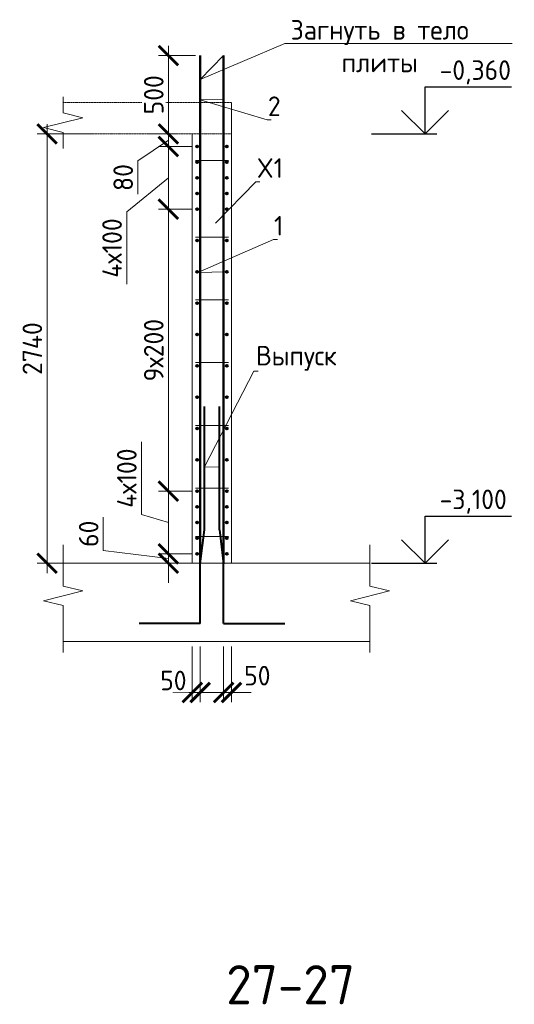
# Model space of a CAD drawing. Header units: millimetres. Extents: x 376598 to 1249954, y -318491 to -22134.
# Tile 246 of 256: x 649814 to 656129, y -63960 to -51390. Entities that reach past the tile are written whole.
import ezdxf
from ezdxf import colors
from ezdxf.entities.mleader import LeaderData, LeaderLine
from ezdxf.math import Vec2, Vec3

# ---------------------------------------------------------------- set-up
doc = ezdxf.new("R2010")
doc.units = ezdxf.units.MM
doc.linetypes.add('01 Штриховая _4 мм_', pattern=[6, 3.5, -2.5])
for name, color, linetype, lineweight in [('AF_Perekritie', 90, 'Continuous', 18), ('AF_Stena', 90, 'Continuous', 18), ('KR_Fundament', 253, 'Continuous', 18), ('Арм_шпильки', 143, 'Continuous', 18), ('Армирование', 3, 'Continuous', 40), ('АрмСтер', 2, 'Continuous', 50), ('подоснова', 151, 'Continuous', 5), ('РАЗМЕРЫ', 1, 'Continuous', 9)]:
    doc.layers.add(name, color=color, linetype=linetype, lineweight=lineweight)
doc.styles.add('GOST-2.304_Type-B', font='GOST_Common.ttf')
doc.dimstyles.new('мой 25', dxfattribs={"dimscale": 100, "dimtxt": 2.5, "dimasz": 2.5, "dimexe": 1.25, "dimexo": 0.625, "dimtad": 1, "dimdec": 0, "dimlfac": 0.5, "dimtxsty": 'GOST-2.304_Type-B', "dimblk": 'ARCHTICK', "dimcen": 2.5, "dimdle": 1.25, "dimaunit": 1, "dimadec": 1, "dimazin": 2, "dimtfac": 1, "dimtdec": 0, "dimtmove": 1, "dimatfit": 3, "dimfxl": 6, "dimfxlon": 1, "dimtfill": 1, "dimlwd": -1, "dimlwe": -1, "dimarcsym": 0})

# ---------------------------------------------------------------- blocks, each defined once
blk = doc.blocks.new('_None')
blk = doc.blocks.new('_ArchTick')
at = {"color": 0, "linetype": 'ByBlock', "const_width": 0.15}
blk.add_lwpolyline([(-0.5, -0.5), (0.5, 0.5)], dxfattribs=at)
blk = doc.blocks.new('*D2496')
at = {"layer": 'DEFPOINTS', "color": 0, "lineweight": 0, "transparency": 16777216}
for p in [(651713, -52849), (651850, -52849), (652078, -53009)]:
    blk.add_point(p, dxfattribs=at)
at = {"layer": 'РАЗМЕРЫ', "color": 0, "linetype": 'Continuous', "transparency": 16777216}
for p, q in [((651713, -53134), (651713, -52724)), ((651788, -52849), (651588, -52849)), ((651713, -52929), (651323, -53193)), ((652016, -53009), (651588, -53009)), ((651323, -53193), (651323, -53618))]:
    blk.add_line(p, q, dxfattribs=at)
at = {"layer": 'РАЗМЕРЫ', "color": 0, "transparency": 16777216, "xscale": 250, "yscale": 250, "zscale": 250}
for p, rotation in [((651713, -52849), 90), ((651713, -53009), 270)]:
    blk.add_blockref('_ArchTick', p, dxfattribs=dict(at, rotation=rotation))
at = {"layer": 'РАЗМЕРЫ', "color": 0, "lineweight": 0, "transparency": 16777216, "insert": (651136, -53405), "char_height": 250, "attachment_point": 5, "rotation": 90, "style": 'GOST-2.304_Type-B', "bg_fill": 3, "box_fill_scale": 1.1, "bg_fill_color": 256, "bg_fill_true_color": 13158600, "bg_fill_transparency": 0}
blk.add_mtext('80', dxfattribs=at)
blk = doc.blocks.new('*D2497')
at = {"layer": 'DEFPOINTS', "color": 0, "lineweight": 0, "transparency": 16777216}
for p in [(652078, -57409), (651713, -58209), (652078, -58209)]:
    blk.add_point(p, dxfattribs=at)
at = {"layer": 'РАЗМЕРЫ', "color": 0, "linetype": 'Continuous', "transparency": 16777216}
for p, q in [((651369, -57706), (651369, -56781)), ((651713, -57284), (651713, -58334)), ((652016, -57409), (651588, -57409)), ((651713, -57809), (651369, -57706)), ((652016, -58209), (651588, -58209))]:
    blk.add_line(p, q, dxfattribs=at)
at = {"layer": 'РАЗМЕРЫ', "color": 0, "transparency": 16777216, "xscale": 250, "yscale": 250, "zscale": 250}
for p, rotation in [((651713, -57409), 90), ((651713, -58209), 270)]:
    blk.add_blockref('_ArchTick', p, dxfattribs=dict(at, rotation=rotation))
at = {"layer": 'РАЗМЕРЫ', "color": 0, "lineweight": 0, "transparency": 16777216, "insert": (651182, -57243), "char_height": 250, "attachment_point": 5, "rotation": 90, "style": 'GOST-2.304_Type-B', "bg_fill": 3, "box_fill_scale": 1.1, "bg_fill_color": 256, "bg_fill_true_color": 13158600, "bg_fill_transparency": 0}
blk.add_mtext('4х100', dxfattribs=at)
blk = doc.blocks.new('*D2498')
at = {"layer": 'DEFPOINTS', "color": 0, "lineweight": 0, "transparency": 16777216}
for p in [(652078, -58209), (651713, -58329), (652018, -58329)]:
    blk.add_point(p, dxfattribs=at)
at = {"layer": 'РАЗМЕРЫ', "color": 0, "linetype": 'Continuous', "transparency": 16777216}
for p, q in [((650882, -58166), (650882, -57741)), ((651713, -58209), (651713, -57959)), ((651713, -58269), (650882, -58166)), ((652016, -58209), (651588, -58209)), ((651713, -58209), (651713, -58329)), ((651713, -58209), (651713, -58329)), ((651956, -58329), (651588, -58329)), ((651713, -58329), (651713, -58579))]:
    blk.add_line(p, q, dxfattribs=at)
at = {"layer": 'РАЗМЕРЫ', "color": 0, "transparency": 16777216, "xscale": 250, "yscale": 250, "zscale": 250}
for p, rotation in [((651713, -58209), 270), ((651713, -58329), 90)]:
    blk.add_blockref('_ArchTick', p, dxfattribs=dict(at, rotation=rotation))
at = {"layer": 'РАЗМЕРЫ', "color": 0, "lineweight": 0, "transparency": 16777216, "insert": (650695, -57953), "char_height": 250, "attachment_point": 5, "rotation": 90, "style": 'GOST-2.304_Type-B', "bg_fill": 3, "box_fill_scale": 1.1, "bg_fill_color": 256, "bg_fill_true_color": 13158600, "bg_fill_transparency": 0}
blk.add_mtext('60', dxfattribs=at)
blk = doc.blocks.new('*D2160')
at = {"layer": 'DEFPOINTS', "color": 0, "lineweight": 0, "transparency": 16777216}
for p in [(651713, -51849), (652120, -51849), (651377, -52849)]:
    blk.add_point(p, dxfattribs=at)
at = {"layer": 'РАЗМЕРЫ', "color": 0, "linetype": 'Continuous', "transparency": 16777216}
for p, q in [((651713, -52974), (651713, -51724)), ((652057, -51849), (651588, -51849)), ((651439, -52849), (651838, -52849))]:
    blk.add_line(p, q, dxfattribs=at)
at = {"layer": 'РАЗМЕРЫ', "color": 0, "transparency": 16777216, "xscale": 250, "yscale": 250, "zscale": 250}
for p, rotation in [((651713, -51849), 90), ((651713, -52849), 270)]:
    blk.add_blockref('_ArchTick', p, dxfattribs=dict(at, rotation=rotation))
at = {"layer": 'РАЗМЕРЫ', "color": 0, "lineweight": 0, "transparency": 16777216, "insert": (651526, -52349), "char_height": 250, "attachment_point": 5, "rotation": 90, "style": 'GOST-2.304_Type-B', "bg_fill": 3, "box_fill_scale": 1.1, "bg_fill_color": 256, "bg_fill_true_color": 13158600, "bg_fill_transparency": 0}
blk.add_mtext('500', dxfattribs=at)
blk = doc.blocks.new('*D2161')
at = {"layer": 'DEFPOINTS', "color": 0, "lineweight": 0, "transparency": 16777216}
for p in [(652323, -52849), (650164, -58329), (652483, -58329)]:
    blk.add_point(p, dxfattribs=at)
at = {"layer": 'РАЗМЕРЫ', "color": 0, "linetype": 'Continuous', "transparency": 16777216}
for p, q in [((650164, -52724), (650164, -58454)), ((650764, -52849), (650039, -52849)), ((650764, -58329), (650039, -58329))]:
    blk.add_line(p, q, dxfattribs=at)
at = {"layer": 'РАЗМЕРЫ', "color": 0, "transparency": 16777216, "xscale": 250, "yscale": 250, "zscale": 250}
for p, rotation in [((650164, -52849), 90), ((650164, -58329), 270)]:
    blk.add_blockref('_ArchTick', p, dxfattribs=dict(at, rotation=rotation))
at = {"layer": 'РАЗМЕРЫ', "color": 0, "lineweight": 0, "transparency": 16777216, "insert": (649976, -55589), "char_height": 250, "attachment_point": 5, "rotation": 90, "style": 'GOST-2.304_Type-B', "bg_fill": 3, "box_fill_scale": 1.1, "bg_fill_color": 256, "bg_fill_true_color": 13158600, "bg_fill_transparency": 0}
blk.add_mtext('2740', dxfattribs=at)
blk = doc.blocks.new('*D2499')
at = {"layer": 'DEFPOINTS', "color": 0, "lineweight": 0, "transparency": 16777216}
for p in [(651713, -53809), (652078, -53809), (652078, -57409)]:
    blk.add_point(p, dxfattribs=at)
at = {"layer": 'РАЗМЕРЫ', "color": 0, "linetype": 'Continuous', "transparency": 16777216}
for p, q in [((651713, -57534), (651713, -53684)), ((652016, -53809), (651588, -53809)), ((652016, -57409), (651588, -57409))]:
    blk.add_line(p, q, dxfattribs=at)
at = {"layer": 'РАЗМЕРЫ', "color": 0, "transparency": 16777216, "xscale": 250, "yscale": 250, "zscale": 250}
for p, rotation in [((651713, -53809), 90), ((651713, -57409), 270)]:
    blk.add_blockref('_ArchTick', p, dxfattribs=dict(at, rotation=rotation))
at = {"layer": 'РАЗМЕРЫ', "color": 0, "lineweight": 0, "transparency": 16777216, "insert": (651526, -55609), "char_height": 250, "attachment_point": 5, "rotation": 90, "style": 'GOST-2.304_Type-B', "bg_fill": 3, "box_fill_scale": 1.1, "bg_fill_color": 256, "bg_fill_true_color": 13158600, "bg_fill_transparency": 0}
blk.add_mtext('9х200', dxfattribs=at)
blk = doc.blocks.new('*D2500')
at = {"layer": 'DEFPOINTS', "color": 0, "lineweight": 0, "transparency": 16777216}
for p in [(652078, -53009), (651713, -53809), (651976, -53809)]:
    blk.add_point(p, dxfattribs=at)
at = {"layer": 'РАЗМЕРЫ', "color": 0, "linetype": 'Continuous', "transparency": 16777216}
for p, q in [((651713, -52884), (651713, -53934)), ((652016, -53009), (651588, -53009)), ((651713, -53409), (651182, -53842)), ((651182, -53842), (651182, -54767)), ((651914, -53809), (651588, -53809))]:
    blk.add_line(p, q, dxfattribs=at)
at = {"layer": 'РАЗМЕРЫ', "color": 0, "transparency": 16777216, "xscale": 250, "yscale": 250, "zscale": 250}
for p, rotation in [((651713, -53009), 90), ((651713, -53809), 270)]:
    blk.add_blockref('_ArchTick', p, dxfattribs=dict(at, rotation=rotation))
at = {"layer": 'РАЗМЕРЫ', "color": 0, "lineweight": 0, "transparency": 16777216, "insert": (650994, -54305), "char_height": 250, "attachment_point": 5, "rotation": 90, "style": 'GOST-2.304_Type-B', "bg_fill": 3, "box_fill_scale": 1.1, "bg_fill_color": 256, "bg_fill_true_color": 13158600, "bg_fill_transparency": 0}
blk.add_mtext('4х100', dxfattribs=at)
blk = doc.blocks.new('*D2154')
at = {"layer": 'DEFPOINTS', "color": 0, "lineweight": 0, "transparency": 16777216}
for p in [(652018, -59329), (652118, -59329), (652118, -59979)]:
    blk.add_point(p, dxfattribs=at)
at = {"layer": 'РАЗМЕРЫ', "color": 0, "linetype": 'Continuous', "transparency": 16777216}
for p, q in [((652018, -59391), (652018, -60104)), ((652118, -59391), (652118, -60104)), ((652018, -59979), (651768, -59979)), ((652018, -59979), (652118, -59979)), ((652118, -59979), (652368, -59979))]:
    blk.add_line(p, q, dxfattribs=at)
at = {"layer": 'РАЗМЕРЫ', "color": 0, "lineweight": 0, "transparency": 16777216, "insert": (651776, -59826), "char_height": 250, "attachment_point": 5, "style": 'GOST-2.304_Type-B', "bg_fill": 3, "box_fill_scale": 1.1, "bg_fill_color": 256, "bg_fill_true_color": 13158600, "bg_fill_transparency": 0}
blk.add_mtext('50', dxfattribs=at)
at = {"layer": 'РАЗМЕРЫ', "color": 0, "transparency": 16777216, "xscale": 250, "yscale": 250, "zscale": 250}
blk.add_blockref('_ArchTick', (652018, -59979), dxfattribs=at)
at = {"layer": 'РАЗМЕРЫ', "color": 0, "transparency": 16777216, "xscale": 250, "yscale": 250, "zscale": 250, "rotation": 180}
blk.add_blockref('_ArchTick', (652118, -59979), dxfattribs=at)
blk = doc.blocks.new('*D2155')
at = {"layer": 'DEFPOINTS', "color": 0, "lineweight": 0, "transparency": 16777216}
for p in [(652418, -59329), (652518, -59329), (652518, -59979)]:
    blk.add_point(p, dxfattribs=at)
at = {"layer": 'РАЗМЕРЫ', "color": 0, "linetype": 'Continuous', "transparency": 16777216}
for p, q in [((652418, -59391), (652418, -60104)), ((652518, -59391), (652518, -60104)), ((652418, -59979), (652168, -59979)), ((652418, -59979), (652518, -59979)), ((652518, -59979), (652768, -59979))]:
    blk.add_line(p, q, dxfattribs=at)
at = {"layer": 'РАЗМЕРЫ', "color": 0, "transparency": 16777216, "xscale": 250, "yscale": 250, "zscale": 250}
blk.add_blockref('_ArchTick', (652418, -59979), dxfattribs=at)
at = {"layer": 'РАЗМЕРЫ', "color": 0, "lineweight": 0, "transparency": 16777216, "insert": (652848, -59764), "char_height": 250, "attachment_point": 5, "style": 'GOST-2.304_Type-B', "bg_fill": 3, "box_fill_scale": 1.1, "bg_fill_color": 256, "bg_fill_true_color": 13158600, "bg_fill_transparency": 0}
blk.add_mtext('50', dxfattribs=at)
at = {"layer": 'РАЗМЕРЫ', "color": 0, "transparency": 16777216, "xscale": 250, "yscale": 250, "zscale": 250, "rotation": 180}
blk.add_blockref('_ArchTick', (652518, -59979), dxfattribs=at)

msp = doc.modelspace()

# ---------------------------------------------------------------- linework, layer by layer
for points in [[(654989.2, -52248.9), (656094.5, -52248.9)], [(654989.2, -52848.9), (654989.2, -52248.9)], [(655289.2, -52548.9), (654989.2, -52848.9), (654689.2, -52548.9)], [(654304.6, -52848.9), (655139.2, -52848.9)], [(654989.2, -57728.9), (656094.5, -57728.9)], [(654989.2, -58328.9), (654989.2, -57728.9)], [(655289.2, -58028.9), (654989.2, -58328.9), (654689.2, -58028.9)], [(654304.6, -58328.9), (655139.2, -58328.9)]]:
    msp.add_lwpolyline(points)
at = {"layer": 'AF_Perekritie', "linetype": '01 Штриховая _4 мм_', "lineweight": 9}
for p, q in [((652518.4, -52448.9), (650369.8, -52448.9)), ((650369.8, -52848.9), (652518.4, -52848.9))]:
    msp.add_line(p, q, dxfattribs=at)
at = {"layer": 'AF_Stena', "lineweight": 20}
for p, q in [((652518.4, -58328.9), (652518.4, -52449.9)), ((652018.4, -52848.9), (652018.4, -58328.9)), ((652018.4, -58328.9), (652518.4, -58328.9))]:
    msp.add_line(p, q, dxfattribs=at)
for points in [[(650369.8, -52523.9), (650369.8, -52373.9)], [(650369.8, -52523.9), (650369.8, -52578.9)], [(650619.8, -52641.4), (650119.8, -52766.4)], [(650369.8, -52578.9), (650619.8, -52641.4)], [(650119.8, -52766.4), (650369.8, -52828.9)], [(650369.8, -52828.9), (650369.8, -52883.9)], [(650369.8, -52883.9), (650369.8, -53033.9)], [(650369.8, -58564.8), (650369.8, -58093)], [(654286.2, -58564.8), (654286.2, -58093)], [(650369.8, -58564.8), (650369.8, -58619.8)], [(654286.2, -58564.8), (654286.2, -58619.8)], [(650619.8, -58682.3), (650119.8, -58807.3)], [(650369.8, -58619.8), (650619.8, -58682.3)], [(654536.2, -58682.3), (654036.2, -58807.3)], [(654286.2, -58619.8), (654536.2, -58682.3)], [(650119.8, -58807.3), (650369.8, -58869.8)], [(654036.2, -58807.3), (654286.2, -58869.8)], [(650369.8, -58869.8), (650369.8, -58924.8)], [(650369.8, -58924.8), (650369.8, -59468.9)], [(654286.2, -58869.8), (654286.2, -58924.8)], [(654286.2, -58924.8), (654286.2, -59468.9)]]:
    msp.add_lwpolyline(points, dxfattribs=at)
at = {"layer": 'KR_Fundament', "lineweight": 9}
for p, q in [((654286.2, -58328.9), (650369.8, -58328.9)), ((650369.8, -59328.9), (654286.2, -59328.9))]:
    msp.add_line(p, q, dxfattribs=at)
at = {"layer": 'Армирование', "ltscale": 100}
for p, q in [((652173.3, -57901.5), (652173.7, -56328.4)), ((652364.1, -57901.5), (652364.4, -56328.4)), ((652119.3, -58336.1), (652173.3, -57901.5)), ((652364.1, -57901.5), (652418.1, -58336.1)), ((652119.6, -59099.5), (652119.3, -58336.1)), ((652418.4, -59099.5), (652418.1, -58336.1)), ((652120, -59099.6), (651338.4, -59099.3)), ((652418.4, -59099.5), (653199.9, -59099.2))]:
    msp.add_line(p, q, dxfattribs=at)
for centre in [(652078.4, -53008.9), (652458.4, -53008.9), (652458.4, -53408.9), (652078.4, -53808.9), (652458.4, -53808.9), (652078.4, -54208.9), (652458.4, -54208.9), (652078.4, -54608.9), (652458.4, -54608.9), (652078.4, -55008.9), (652458.4, -55008.9), (652078.4, -55408.9), (652458.4, -55408.9), (652078.4, -55808.9), (652458.4, -55808.9), (652078.4, -56208.9), (652458.4, -56208.9), (652078.4, -56608.9), (652458.4, -56608.9), (652078.4, -57008.9), (652458.4, -57008.9), (652078.4, -57408.9), (652458.4, -57408.9), (652078.4, -57808.9), (652458.4, -57808.9), (652078.4, -58208.9), (652458.4, -58208.9)]:
    msp.add_circle(centre, 12, dxfattribs=at)
at = {"layer": 'АрмСтер', "ltscale": 15}
for p, q in [((652119.6, -58328.9), (652119.6, -51848.9)), ((652418.1, -58328.9), (652418.1, -51848.9))]:
    msp.add_line(p, q, dxfattribs=at)

# ---------------------------------------------------------------- texts
at = {"style": 'GOST-2.304_Type-B'}
for s, p in [('-0,360', (655175.1, -52158.9)), ('-3,100', (655175.1, -57638.9))]:
    msp.add_text(s, height=250, dxfattribs=at).set_placement(p)
at = {"layer": 'РАЗМЕРЫ', "insert": (653272.9, -63709.6), "char_height": 500, "attachment_point": 5, "style": 'GOST-2.304_Type-B'}
msp.add_mtext_dynamic_manual_height_columns('27-27', width=3941.213, gutter_width=625, heights=[0], dxfattribs=at)

# ---------------------------------------------------------------- leaders
at = {"layer": 'подоснова'}
ml = msp.add_multileader_mtext('Standard', dxfattribs=at)
ml.set_content('Загнуть в тело плиты', color=256, style='GOST-2.304_Type-B')
ml.set_leader_properties(color=256, linetype='ByLayer', lineweight=15)
ml.set_arrow_properties(name='NONE')
ml.build(insert=Vec2(0, 0))
ml.multileader.update_dxf_attribs({"text_left_attachment_type": 6, "text_right_attachment_type": 6, "dogleg_length": 10, "arrow_head_size": 18})
ctx = ml.context
ctx.base_point, ctx.char_height, ctx.arrow_head_size, ctx.landing_gap_size, ctx.plane_origin = Vec3(653211.1, -51694.6), 250, 18, 20, Vec3(656629.2, -50244.1)
ctx.left_attachment, ctx.right_attachment, ctx.text_align_type = 6, 6, 1
notes = []
notes.append((ctx, [(1, (1, 1, 0), (653201.1, -51694.6), (1, 0), 10, [(0, [(652418.1, -51848.8), (652119.6, -52153.3)], 0, [])])]))
ctx.mtext.insert, ctx.mtext.width, ctx.mtext.alignment, ctx.mtext.flow_direction = Vec3(654410.4, -51394.6), 2840.037, 2, 5
ml = msp.add_multileader_mtext('Standard', dxfattribs=at)
ml.set_content('1', color=256, style='GOST-2.304_Type-B')
ml.set_leader_properties(color=256, linetype='ByLayer', lineweight=15)
ml.set_arrow_properties(name='NONE')
ml.build(insert=Vec2(0, 0))
ml.multileader.update_dxf_attribs({"text_left_attachment_type": 6, "text_right_attachment_type": 6, "dogleg_length": 10, "arrow_head_size": 18})
ctx = ml.context
ctx.base_point, ctx.char_height, ctx.arrow_head_size, ctx.landing_gap_size, ctx.plane_origin = Vec3(653063.6, -54196.3), 250, 18, 20, Vec3(651763.9, -53756)
ctx.left_attachment, ctx.right_attachment, ctx.text_align_type = 6, 6, 1
notes.append((ctx, [(0, (1, 1, 0), (653053.6, -54196.3), (1, 0), 10, [(1, [(652446.4, -54609.6), (652086.5, -54618.3)], 0, [])])]))
ctx.mtext.insert, ctx.mtext.width, ctx.mtext.alignment, ctx.mtext.flow_direction = Vec3(653121.1, -53896.3), 22.898, 2, 5
ml = msp.add_multileader_mtext('Standard', dxfattribs=at)
ml.set_content('Выпуск', color=256, style='GOST-2.304_Type-B')
ml.set_leader_properties(color=256, linetype='ByLayer', lineweight=15)
ml.set_arrow_properties(name='NONE')
ml.build(insert=Vec2(0, 0))
ml.multileader.update_dxf_attribs({"text_left_attachment_type": 6, "text_right_attachment_type": 6, "dogleg_length": 10, "arrow_head_size": 18})
ctx = ml.context
ctx.base_point, ctx.char_height, ctx.arrow_head_size, ctx.landing_gap_size, ctx.plane_origin = Vec3(652814.7, -55879.1), 250, 18, 20, Vec3(651657.6, -55861)
ctx.left_attachment, ctx.right_attachment, ctx.text_align_type = 6, 6, 1
notes.append((ctx, [(0, (1, 1, 0), (652804.7, -55879.1), (1, 0), 10, [(1, [(652364, -57102.2), (652173.4, -57098.9)], 0, [])])]))
ctx.mtext.insert, ctx.mtext.width, ctx.mtext.alignment, ctx.mtext.flow_direction = Vec3(653347.2, -55554.1), 22.898, 2, 5
for ctx, leaders in notes:
    for number, flags, end, landing, length, lines in leaders:
        leader = LeaderData()
        leader.index, (leader.has_last_leader_line, leader.has_dogleg_vector, leader.attachment_direction) = number, flags
        leader.last_leader_point, leader.dogleg_vector, leader.dogleg_length = Vec3(end), Vec3(landing), length
        for number, points, colour, breaks in lines:
            line = LeaderLine()
            line.index, line.vertices, line.color, line.breaks = number, Vec3.list(points), colors.encode_raw_color(colour), breaks
            leader.lines.append(line)
        ctx.leaders.append(leader)

# ---------------------------------------------------------------- next in the draw order: dimensions: what is measured, and where the dimension line sits
at = {"layer": 'РАЗМЕРЫ', "lineweight": 0}
dim = msp.add_linear_dim(base=(651713.1, -52848.9), p1=(652078.4, -53008.9), p2=(651850.2, -52848.9), angle=90, dimstyle='мой 25', dxfattribs=at)
dim.commit()
dim.dimension.update_dxf_attribs({"geometry": '*D2496', "text_midpoint": (651323.2, -53255.1), "dimtype": 160})
dim = msp.add_linear_dim(base=(651713.1, -58208.9), p1=(652078.4, -57408.9), p2=(652078.4, -58208.9), angle=90, text='4х100', dimstyle='мой 25', dxfattribs=at)
dim.commit()
dim.dimension.update_dxf_attribs({"geometry": '*D2497', "text_midpoint": (651181.8, -57643.3)})
dim = msp.add_linear_dim(base=(652118.3, -59979.1), p1=(652018.4, -59328.9), p2=(652118.3, -59328.9), dimstyle='мой 25', dxfattribs=at)
dim.commit()
dim.dimension.update_dxf_attribs({"geometry": '*D2154', "text_midpoint": (651775.7, -60013.6), "dimtype": 160})

# ---------------------------------------------------------------- next in the draw order: linework, layer by layer
at = {"layer": 'Армирование', "ltscale": 100}
msp.add_circle((652078.4, -53408.9), 12, dxfattribs=at)

# ---------------------------------------------------------------- next in the draw order: dimensions: what is measured, and where the dimension line sits
at = {"layer": 'РАЗМЕРЫ', "lineweight": 0}
dim = msp.add_linear_dim(base=(651713.1, -58328.9), p1=(652078.4, -58208.9), p2=(652018.4, -58328.9), angle=90, dimstyle='мой 25', dxfattribs=at)
dim.commit()
dim.dimension.update_dxf_attribs({"geometry": '*D2498', "text_midpoint": (650882.1, -58103.3), "dimtype": 160})
dim = msp.add_linear_dim(base=(652518.4, -59979.1), p1=(652418.3, -59328.9), p2=(652518.4, -59328.9), dimstyle='мой 25', dxfattribs=at)
dim.commit()
dim.dimension.update_dxf_attribs({"geometry": '*D2155', "text_midpoint": (652848, -59951), "dimtype": 160})

# ---------------------------------------------------------------- next in the draw order: leaders
at = {"layer": 'подоснова'}
ml = msp.add_multileader_mtext('Standard', dxfattribs=at)
ml.set_content('2', color=256, style='GOST-2.304_Type-B')
ml.set_leader_properties(color=256, linetype='ByLayer', lineweight=15)
ml.set_arrow_properties(name='NONE')
ml.build(insert=Vec2(0, 0))
ml.multileader.update_dxf_attribs({"text_left_attachment_type": 6, "text_right_attachment_type": 6, "dogleg_length": 10, "arrow_head_size": 18})
ctx = ml.context
ctx.base_point, ctx.char_height, ctx.arrow_head_size, ctx.landing_gap_size, ctx.plane_origin = Vec3(652982, -52669.6), 250, 18, 20, Vec3(651765.1, -51357.1)
ctx.left_attachment, ctx.right_attachment, ctx.text_align_type = 6, 6, 1
notes = []
notes.append((ctx, [(0, (1, 1, 0), (652972, -52669.6), (1, 0), 10, [(1, [(652418.1, -52409.6), (652119.6, -52411.4)], 0, [])])]))
ctx.mtext.insert, ctx.mtext.width, ctx.mtext.alignment, ctx.mtext.flow_direction = Vec3(653064.5, -52369.6), 22.898, 2, 5
for ctx, leaders in notes:
    for number, flags, end, landing, length, lines in leaders:
        leader = LeaderData()
        leader.index, (leader.has_last_leader_line, leader.has_dogleg_vector, leader.attachment_direction) = number, flags
        leader.last_leader_point, leader.dogleg_vector, leader.dogleg_length = Vec3(end), Vec3(landing), length
        for number, points, colour, breaks in lines:
            line = LeaderLine()
            line.index, line.vertices, line.color, line.breaks = number, Vec3.list(points), colors.encode_raw_color(colour), breaks
            leader.lines.append(line)
        ctx.leaders.append(leader)

# ---------------------------------------------------------------- next in the draw order: dimensions: what is measured, and where the dimension line sits
at = {"layer": 'РАЗМЕРЫ', "lineweight": 0}
dim = msp.add_linear_dim(base=(651713.1, -51848.9), p1=(651376.9, -52848.9), p2=(652119.6, -51848.9), angle=90, dimstyle='мой 25', dxfattribs=at)
dim.commit()
dim.dimension.update_dxf_attribs({"geometry": '*D2160', "text_midpoint": (651525.6, -52348.9)})

# ---------------------------------------------------------------- next in the draw order: dimensions: what is measured, and where the dimension line sits
dim = msp.add_linear_dim(base=(650163.8, -58328.9), p1=(652323, -52848.9), p2=(652482.6, -58328.9), angle=90, dimstyle='мой 25', dxfattribs=at)
dim.commit()
dim.dimension.update_dxf_attribs({"geometry": '*D2161', "text_midpoint": (649976.3, -55588.9)})

# ---------------------------------------------------------------- next in the draw order: linework, layer by layer
at = {"layer": 'Арм_шпильки'}
msp.add_line((652058.4, -57988.9), (652478.4, -57988.9), dxfattribs=at)
at = {"layer": 'Армирование', "ltscale": 100}
for centre in [(652078.4, -53208.9), (652458.4, -53208.9), (652458.4, -53608.9), (652078.4, -57608.9), (652458.4, -57608.9), (652078.4, -58008.9), (652458.4, -58008.9)]:
    msp.add_circle(centre, 12, dxfattribs=at)

# ---------------------------------------------------------------- next in the draw order: leaders
at = {"layer": 'подоснова'}
ml = msp.add_multileader_mtext('Standard', dxfattribs=at)
ml.set_content('X1', color=256, style='GOST-2.304_Type-B')
ml.set_leader_properties(color=256, linetype='ByLayer', lineweight=15)
ml.set_arrow_properties(name='NONE')
ml.build(insert=Vec2(0, 0))
ml.multileader.update_dxf_attribs({"text_left_attachment_type": 6, "text_right_attachment_type": 6, "dogleg_length": 10, "arrow_head_size": 18})
ctx = ml.context
ctx.base_point, ctx.char_height, ctx.arrow_head_size, ctx.landing_gap_size, ctx.plane_origin = Vec3(652838.8, -53459), 250, 18, 20, Vec3(651844.3, -52686.9)
ctx.left_attachment, ctx.right_attachment, ctx.text_align_type = 6, 6, 1
notes = []
notes.append((ctx, [(0, (1, 1, 0), (652828.8, -53459), (1, 0), 10, [(0, [(652315, -53988.9)], 0, [])])]))
ctx.mtext.insert, ctx.mtext.width, ctx.mtext.alignment, ctx.mtext.flow_direction = Vec3(653008.8, -53159), 22.898, 2, 5
for ctx, leaders in notes:
    for number, flags, end, landing, length, lines in leaders:
        leader = LeaderData()
        leader.index, (leader.has_last_leader_line, leader.has_dogleg_vector, leader.attachment_direction) = number, flags
        leader.last_leader_point, leader.dogleg_vector, leader.dogleg_length = Vec3(end), Vec3(landing), length
        for number, points, colour, breaks in lines:
            line = LeaderLine()
            line.index, line.vertices, line.color, line.breaks = number, Vec3.list(points), colors.encode_raw_color(colour), breaks
            leader.lines.append(line)
        ctx.leaders.append(leader)

# ---------------------------------------------------------------- next in the draw order: dimensions: what is measured, and where the dimension line sits
at = {"layer": 'РАЗМЕРЫ', "lineweight": 0}
dim = msp.add_linear_dim(base=(651713.1, -53808.9), p1=(652078.4, -57408.9), p2=(652078.4, -53808.9), angle=90, text='9х200', dimstyle='мой 25', dxfattribs=at)
dim.commit()
dim.dimension.update_dxf_attribs({"geometry": '*D2499', "text_midpoint": (651525.6, -55608.9)})

# ---------------------------------------------------------------- next in the draw order: linework, layer by layer
at = {"layer": 'Арм_шпильки'}
for p, q in [((652058.4, -54966.6), (652478.4, -54966.6)), ((652058.4, -55766.6), (652478.4, -55766.6)), ((652058.4, -56570.3), (652478.4, -56570.3)), ((652058.4, -57370.3), (652478.4, -57370.3))]:
    msp.add_line(p, q, dxfattribs=at)
at = {"layer": 'Армирование', "ltscale": 100}
msp.add_circle((652078.4, -53608.9), 12, dxfattribs=at)

# ---------------------------------------------------------------- next in the draw order: dimensions: what is measured, and where the dimension line sits
at = {"layer": 'РАЗМЕРЫ', "lineweight": 0}
dim = msp.add_linear_dim(base=(651713.1, -53808.9), p1=(652078.4, -53008.9), p2=(651976.3, -53808.9), angle=90, text='4х100', dimstyle='мой 25', dxfattribs=at)
dim.commit()
dim.dimension.update_dxf_attribs({"geometry": '*D2500', "text_midpoint": (651181.8, -53904.7), "dimtype": 160})

# ---------------------------------------------------------------- next in the draw order: linework, layer by layer
at = {"layer": 'Арм_шпильки'}
for p, q in [((652058.4, -53188.9), (652478.4, -53188.9)), ((652058.4, -54166.6), (652478.4, -54166.6))]:
    msp.add_line(p, q, dxfattribs=at)

doc.saveas('drawing.dxf')
